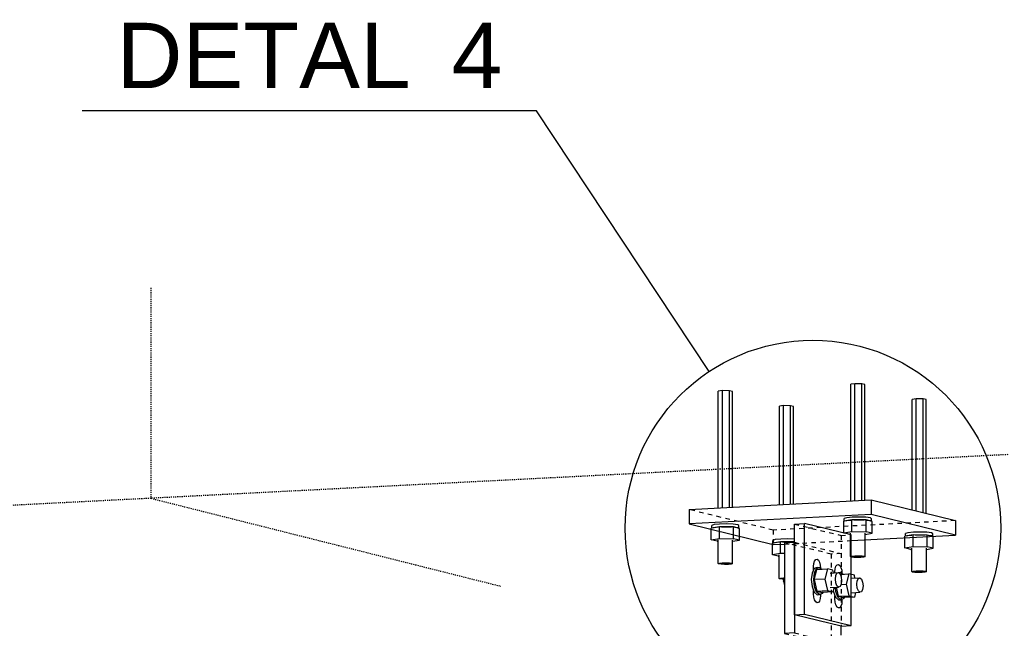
# Model space of a CAD drawing. Header units: millimetres. Extents: x 0 to 5940, y 0 to 2970.
# Tile 6 of 12: x 740 to 1172, y 2322 to 2589. Entities that reach past the tile are written whole.
import ezdxf

# ---------------------------------------------------------------- set-up
doc = ezdxf.new("R2010")
doc.units = ezdxf.units.MM
doc.linetypes.add('DXK_LINE_DOT2', pattern=[3.9198, 1.9599, -1.9599])
doc.linetypes.add('DXK_LINE_DOT4', pattern=[0.9408, 0.4704, -0.4704])
doc.styles.add('Arial', font='ARIAL.TTF', dxfattribs={"height": 0.2})

# ---------------------------------------------------------------- blocks, each defined once
blk = doc.blocks.new('Part-2298634-1330 - 1292')
at = {"color": 5, "linetype": 'Continuous'}
for p, q in [((1033.35, 2373.97), (1113.25, 2378.15)), ((1113.25, 2378.15), (1150.12, 2369.1)), ((1113.25, 2378.15), (1113.25, 2371.79)), ((1033.35, 2373.97), (1033.35, 2367.62)), ((1113.25, 2371.79), (1033.35, 2367.62)), ((1150.12, 2362.74), (1113.25, 2371.79)), ((1033.35, 2367.62), (1070.22, 2358.57)), ((1150.12, 2369.1), (1150.12, 2362.74)), ((1104.39, 2360.35), (1150.12, 2362.74)), ((1070.22, 2358.57), (1075.26, 2358.83))]:
    blk.add_line(p, q, dxfattribs=at)
at = {"color": 8, "linetype": 'DXK_LINE_DOT2'}
for p, q in [((1070.22, 2364.93), (1033.35, 2373.97)), ((1150.12, 2369.1), (1070.22, 2364.93)), ((1070.22, 2364.93), (1070.22, 2358.57)), ((1075.26, 2358.83), (1104.39, 2360.35))]:
    blk.add_line(p, q, dxfattribs=at)
blk = doc.blocks.new('Part-2298634-1332 - 1292')
at = {"color": 5, "linetype": 'Continuous'}
for p, q in [((1079.6, 2367.54), (1083.94, 2367.77)), ((1079.6, 2327.8), (1079.6, 2367.54)), ((1104.39, 2362.86), (1083.94, 2367.77)), ((1083.94, 2328.03), (1083.94, 2367.77)), ((1104.39, 2323.11), (1104.39, 2362.86)), ((1079.6, 2327.8), (1083.94, 2328.03)), ((1100.05, 2322.88), (1079.6, 2327.8)), ((1083.94, 2328.03), (1104.39, 2323.11)), ((1100.05, 2322.88), (1104.39, 2323.11))]:
    blk.add_line(p, q, dxfattribs=at)
at = {"color": 8, "linetype": 'DXK_LINE_DOT2'}
for p, q in [((1079.6, 2367.54), (1100.05, 2362.62)), ((1100.05, 2362.62), (1104.39, 2362.86)), ((1100.05, 2362.62), (1100.05, 2322.88))]:
    blk.add_line(p, q, dxfattribs=at)
blk = doc.blocks.new('Part-2298634-1334 - 1292')
at = {"color": 5, "linetype": 'Continuous'}
for p, q in [((1075.26, 2359.36), (1079.6, 2359.59)), ((1075.26, 2359.36), (1075.26, 2319.62)), ((1079.6, 2359.59), (1079.6, 2319.85)), ((1100.05, 2320.67), (1100.05, 2322.88)), ((1079.6, 2319.85), (1075.26, 2319.62))]:
    blk.add_line(p, q, dxfattribs=at)
at = {"color": 8, "linetype": 'DXK_LINE_DOT2'}
for p, q in [((1095.71, 2354.44), (1075.26, 2359.36)), ((1079.6, 2359.59), (1100.05, 2354.68)), ((1100.05, 2354.68), (1095.71, 2354.44)), ((1095.71, 2354.44), (1095.71, 2314.7)), ((1075.26, 2319.62), (1095.71, 2314.7)), ((1079.6, 2319.85), (1100.05, 2314.93)), ((1100.05, 2314.93), (1100.05, 2320.67))]:
    blk.add_line(p, q, dxfattribs=at)
blk = doc.blocks.new('Bolt-2298634-1335 - 1292')
at = {"color": 7, "linetype": 'Continuous'}
for p, q in [((1088.2, 2348.06), (1087.27, 2346.11)), ((1087.95, 2348.92), (1088.07, 2350.27)), ((1087.95, 2347.53), (1087.95, 2348.92)), ((1088.07, 2350.27), (1088.4, 2351.35)), ((1089.48, 2348.56), (1088.2, 2348.06)), ((1088.35, 2346.16), (1089.29, 2348.12)), ((1088.4, 2351.35), (1088.9, 2352)), ((1088.9, 2352), (1089.48, 2352.13)), ((1089.29, 2348.12), (1090.57, 2348.61)), ((1089.39, 2347.7), (1094.09, 2347.96)), ((1089.48, 2352.13), (1090.07, 2351.72)), ((1089.48, 2348.56), (1090.57, 2348.61)), ((1090.07, 2351.72), (1090.57, 2350.82)), ((1090.57, 2350.82), (1090.9, 2349.58)), ((1090.57, 2348.61), (1091.49, 2347.82)), ((1090.9, 2349.58), (1091.01, 2348.23)), ((1094.09, 2347.96), (1092.91, 2343.47)), ((1096.45, 2347.39), (1094.09, 2347.96)), ((1097.32, 2346.67), (1097.44, 2348.01)), ((1097.44, 2348.01), (1097.77, 2349.09)), ((1097.77, 2349.09), (1098.27, 2349.75)), ((1098.27, 2349.75), (1098.86, 2349.88)), ((1098.86, 2349.88), (1099.44, 2349.47)), ((1099.44, 2349.47), (1099.94, 2348.57)), ((1099.94, 2348.57), (1100.27, 2347.33)), ((1074.82, 2342.51), (1075.26, 2344.18)), ((1087.27, 2346.11), (1086.93, 2343.21)), ((1088.01, 2343.27), (1088.35, 2346.16)), ((1088.21, 2343.22), (1089.39, 2347.7)), ((1095.27, 2346.08), (1098.89, 2346.28)), ((1096.74, 2346.16), (1096.45, 2347.39)), ((1097.32, 2346.19), (1097.32, 2346.67)), ((1097.53, 2343.42), (1097.71, 2344.97)), ((1097.71, 2344.97), (1098.21, 2346.01)), ((1098.21, 2346.01), (1098.89, 2346.28)), ((1098.77, 2346.27), (1098.86, 2346.3)), ((1098.86, 2346.3), (1099.94, 2346.36)), ((1098.89, 2346.28), (1099.57, 2345.69)), ((1099.15, 2346.05), (1099.94, 2346.36)), ((1099.57, 2345.69), (1100.07, 2344.4)), ((1099.65, 2345.5), (1103.47, 2345.7)), ((1099.94, 2346.36), (1100.86, 2345.56)), ((1100.07, 2344.4), (1100.26, 2342.77)), ((1100.27, 2347.33), (1100.39, 2345.98)), ((1103.47, 2345.7), (1102.28, 2341.22)), ((1105.83, 2345.14), (1103.47, 2345.7)), ((1104.65, 2343.83), (1108.26, 2344.02)), ((1106.11, 2343.91), (1105.83, 2345.14)), ((1107.08, 2342.72), (1107.58, 2343.76)), ((1107.58, 2343.76), (1108.26, 2344.02)), ((1108.26, 2344.02), (1108.95, 2343.43)), ((1075.26, 2342.53), (1074.82, 2342.51)), ((1074.82, 2342.51), (1075.26, 2340.62)), ((1086.93, 2343.21), (1087.27, 2340.15)), ((1087.27, 2340.15), (1088.2, 2337.74)), ((1088.35, 2340.2), (1088.01, 2343.27)), ((1092.91, 2343.47), (1088.21, 2343.22)), ((1088.21, 2343.22), (1089.39, 2338.17)), ((1089.29, 2337.8), (1088.35, 2340.2)), ((1092.91, 2343.47), (1094.09, 2338.42)), ((1095.27, 2339.72), (1098.89, 2339.92)), ((1096.97, 2339.81), (1096.45, 2337.85)), ((1097.73, 2337.95), (1097.52, 2339.84)), ((1097.71, 2341.79), (1097.53, 2343.42)), ((1098.21, 2340.51), (1097.71, 2341.79)), ((1097.84, 2339.86), (1098.76, 2335.91)), ((1098.89, 2339.92), (1098.21, 2340.51)), ((1099.57, 2340.18), (1098.89, 2339.92)), ((1100.07, 2341.22), (1099.57, 2340.18)), ((1100.01, 2341.1), (1102.28, 2341.22)), ((1100.26, 2342.77), (1100.07, 2341.22)), ((1102.28, 2341.22), (1103.47, 2336.16)), ((1106.9, 2341.17), (1107.08, 2342.72)), ((1107.08, 2339.54), (1106.9, 2341.17)), ((1107.58, 2338.25), (1107.08, 2339.54)), ((1108.95, 2343.43), (1109.45, 2342.15)), ((1109.45, 2342.15), (1109.63, 2340.51)), ((1109.63, 2340.51), (1109.45, 2338.97)), ((1087.95, 2337), (1087.95, 2338.4)), ((1088.07, 2335.6), (1087.95, 2337)), ((1088.4, 2334.36), (1088.07, 2335.6)), ((1088.2, 2337.74), (1089.48, 2336.63)), ((1090.57, 2336.69), (1089.29, 2337.8)), ((1089.39, 2338.17), (1094.09, 2338.42)), ((1089.39, 2338.17), (1091.75, 2337.6)), ((1089.48, 2336.63), (1090.57, 2336.69)), ((1091.85, 2337.18), (1090.57, 2336.69)), ((1091.02, 2336.26), (1090.9, 2334.92)), ((1091.02, 2336.86), (1091.02, 2336.26)), ((1096.45, 2337.85), (1091.75, 2337.6)), ((1092.05, 2337.62), (1091.85, 2337.18)), ((1094.09, 2338.42), (1096.45, 2337.85)), ((1096.59, 2338.37), (1096.64, 2337.89)), ((1096.64, 2337.89), (1097.58, 2335.49)), ((1097.32, 2334.75), (1097.32, 2336.14)), ((1097.58, 2335.49), (1098.86, 2334.38)), ((1098.66, 2335.54), (1097.73, 2337.95)), ((1099.94, 2334.44), (1098.66, 2335.54)), ((1098.76, 2335.91), (1103.47, 2336.16)), ((1098.76, 2335.91), (1101.12, 2335.35)), ((1105.83, 2335.6), (1101.12, 2335.35)), ((1101.43, 2335.36), (1101.22, 2334.93)), ((1103.47, 2336.16), (1105.83, 2335.6)), ((1104.65, 2337.47), (1108.26, 2337.66)), ((1106.34, 2337.56), (1105.83, 2335.6)), ((1108.26, 2337.66), (1107.58, 2338.25)), ((1108.95, 2337.93), (1108.26, 2337.66)), ((1109.45, 2338.97), (1108.95, 2337.93)), ((1088.9, 2333.47), (1088.4, 2334.36)), ((1089.48, 2333.06), (1088.9, 2333.47)), ((1090.07, 2333.19), (1089.48, 2333.06)), ((1090.57, 2333.84), (1090.07, 2333.19)), ((1090.9, 2334.92), (1090.57, 2333.84)), ((1097.44, 2333.35), (1097.32, 2334.75)), ((1097.77, 2332.11), (1097.44, 2333.35)), ((1098.27, 2331.22), (1097.77, 2332.11)), ((1098.86, 2330.8), (1098.27, 2331.22)), ((1098.86, 2334.38), (1099.94, 2334.44)), ((1099.44, 2330.93), (1098.86, 2330.8)), ((1099.94, 2331.59), (1099.44, 2330.93)), ((1101.22, 2334.93), (1099.94, 2334.44)), ((1100.27, 2332.67), (1099.94, 2331.59)), ((1100.39, 2334.01), (1100.27, 2332.67)), ((1100.39, 2334.61), (1100.39, 2334.01))]:
    blk.add_line(p, q, dxfattribs=at)
blk = doc.blocks.new('Bolt-2298634-1336 - 1292')
at = {"color": 7, "linetype": 'Continuous'}
for p, q in [((1047.98, 2426.09), (1046.19, 2425.8)), ((1046.19, 2374.64), (1046.19, 2425.8)), ((1047.98, 2374.74), (1047.98, 2426.09)), ((1051.06, 2426.06), (1047.98, 2426.09)), ((1051.06, 2374.9), (1051.06, 2426.06)), ((1052.36, 2425.74), (1051.06, 2426.06)), ((1052.36, 2374.97), (1052.36, 2425.74)), ((1106.09, 2429.12), (1104.31, 2428.84)), ((1104.31, 2377.68), (1104.31, 2428.84)), ((1106.09, 2377.77), (1106.09, 2429.12)), ((1109.17, 2429.09), (1106.09, 2429.12)), ((1109.17, 2377.93), (1109.17, 2429.09)), ((1110.47, 2428.77), (1109.17, 2429.09)), ((1110.47, 2378), (1110.47, 2428.77)), ((1132.9, 2422.54), (1131.12, 2422.26)), ((1131.12, 2373.76), (1131.12, 2422.26)), ((1132.9, 2373.33), (1132.9, 2422.54)), ((1135.98, 2422.51), (1132.9, 2422.54)), ((1135.98, 2372.57), (1135.98, 2422.51)), ((1137.28, 2422.19), (1135.98, 2422.51)), ((1137.28, 2372.25), (1137.28, 2422.19)), ((1074.79, 2419.51), (1073, 2419.22)), ((1073, 2376.05), (1073, 2419.22)), ((1074.79, 2376.14), (1074.79, 2419.51)), ((1077.87, 2419.48), (1074.79, 2419.51)), ((1077.87, 2376.3), (1077.87, 2419.48)), ((1079.17, 2419.16), (1077.87, 2419.48)), ((1079.17, 2376.37), (1079.17, 2419.16)), ((1102.49, 2370.38), (1101.41, 2370.05)), ((1101.41, 2368.9), (1101.41, 2370.05)), ((1104.87, 2370.6), (1102.49, 2370.38)), ((1107.93, 2370.66), (1104.87, 2370.6)), ((1110.85, 2370.54), (1107.93, 2370.66)), ((1112.84, 2370.27), (1110.85, 2370.54)), ((1113.36, 2369.92), (1112.84, 2370.27)), ((1113.36, 2368.79), (1113.36, 2369.92)), ((1046.66, 2366.4), (1043.06, 2365.82)), ((1043.06, 2360.66), (1043.06, 2365.82)), ((1044.37, 2367.34), (1043.3, 2367.01)), ((1043.3, 2365.86), (1043.3, 2367.01)), ((1043.57, 2365.9), (1044.37, 2366.15)), ((1046.76, 2367.57), (1044.37, 2367.34)), ((1044.37, 2366.15), (1046.16, 2366.32)), ((1046.66, 2361.23), (1046.66, 2366.4)), ((1052.87, 2366.33), (1046.66, 2366.4)), ((1049.82, 2367.63), (1046.76, 2367.57)), ((1047.54, 2366.39), (1049.82, 2366.43)), ((1052.74, 2367.51), (1049.82, 2367.63)), ((1049.82, 2366.43), (1052, 2366.34)), ((1054.72, 2367.24), (1052.74, 2367.51)), ((1052.87, 2361.17), (1052.87, 2366.33)), ((1055.48, 2365.69), (1052.87, 2366.33)), ((1053.24, 2366.24), (1054.72, 2366.04)), ((1055.25, 2366.89), (1054.72, 2367.24)), ((1054.72, 2366.04), (1055.12, 2365.78)), ((1055.25, 2365.75), (1055.25, 2366.89)), ((1055.48, 2360.53), (1055.48, 2365.69)), ((1104.77, 2369.43), (1101.18, 2368.86)), ((1101.18, 2363.69), (1101.18, 2368.86)), ((1101.68, 2368.94), (1102.49, 2369.19)), ((1102.49, 2369.19), (1104.27, 2369.35)), ((1104.77, 2364.27), (1104.77, 2369.43)), ((1110.98, 2369.37), (1104.77, 2369.43)), ((1105.65, 2369.43), (1107.93, 2369.47)), ((1107.93, 2369.47), (1110.11, 2369.38)), ((1110.98, 2364.2), (1110.98, 2369.37)), ((1113.6, 2368.73), (1110.98, 2369.37)), ((1111.35, 2369.28), (1112.84, 2369.08)), ((1112.84, 2369.08), (1113.23, 2368.82)), ((1113.6, 2363.56), (1113.6, 2368.73)), ((1043.06, 2360.66), (1046.66, 2361.23)), ((1046.66, 2361.23), (1052.87, 2361.17)), ((1055.48, 2360.53), (1052.87, 2361.17)), ((1073.57, 2360.99), (1071.18, 2360.76)), ((1076.63, 2361.05), (1073.57, 2360.99)), ((1079.55, 2360.93), (1076.63, 2361.05)), ((1079.6, 2360.92), (1079.55, 2360.93)), ((1101.18, 2363.69), (1104.77, 2364.27)), ((1103.79, 2363.05), (1101.18, 2363.69)), ((1103.79, 2363.05), (1104.2, 2363.05)), ((1104.2, 2353.33), (1104.2, 2363.66)), ((1104.77, 2364.27), (1110.98, 2364.2)), ((1110.57, 2353.26), (1110.57, 2363.59)), ((1110.57, 2363.08), (1113.6, 2363.56)), ((1113.6, 2363.56), (1110.98, 2364.2)), ((1131.59, 2362.86), (1127.99, 2362.28)), ((1127.99, 2357.11), (1127.99, 2362.28)), ((1129.3, 2363.8), (1128.22, 2363.47)), ((1128.22, 2362.32), (1128.22, 2363.47)), ((1128.5, 2362.36), (1129.3, 2362.61)), ((1131.69, 2364.02), (1129.3, 2363.8)), ((1129.3, 2362.61), (1131.08, 2362.77)), ((1131.59, 2357.69), (1131.59, 2362.86)), ((1137.8, 2362.79), (1131.59, 2362.86)), ((1134.75, 2364.08), (1131.69, 2364.02)), ((1132.46, 2362.85), (1134.75, 2362.89)), ((1137.66, 2363.96), (1134.75, 2364.08)), ((1134.75, 2362.89), (1136.92, 2362.8)), ((1139.65, 2363.69), (1137.66, 2363.96)), ((1137.8, 2357.63), (1137.8, 2362.79)), ((1140.41, 2362.15), (1137.8, 2362.79)), ((1138.16, 2362.7), (1139.65, 2362.5)), ((1140.17, 2363.35), (1139.65, 2363.69)), ((1139.65, 2362.5), (1140.04, 2362.24)), ((1140.17, 2362.21), (1140.17, 2363.35)), ((1140.41, 2356.98), (1140.41, 2362.15)), ((1045.68, 2360.02), (1043.06, 2360.66)), ((1045.68, 2360.02), (1046.09, 2360.01)), ((1046.09, 2350.29), (1046.09, 2360.62)), ((1052.46, 2350.23), (1052.46, 2360.56)), ((1052.46, 2360.04), (1055.48, 2360.53)), ((1073.47, 2359.82), (1069.88, 2359.24)), ((1069.88, 2354.08), (1069.88, 2359.24)), ((1071.18, 2360.76), (1070.11, 2360.43)), ((1070.11, 2359.28), (1070.11, 2360.43)), ((1070.38, 2359.33), (1071.18, 2359.57)), ((1071.18, 2359.57), (1072.97, 2359.74)), ((1073.47, 2354.65), (1073.47, 2359.82)), ((1079.6, 2359.76), (1073.47, 2359.82)), ((1074.35, 2359.81), (1076.63, 2359.86)), ((1076.63, 2359.86), (1078.81, 2359.77)), ((1127.99, 2357.11), (1131.59, 2357.69)), ((1130.6, 2356.47), (1127.99, 2357.11)), ((1131.01, 2346.75), (1131.01, 2357.08)), ((1131.59, 2357.69), (1137.8, 2357.63)), ((1137.39, 2346.68), (1137.39, 2357.02)), ((1137.39, 2356.5), (1140.41, 2356.98)), ((1140.41, 2356.98), (1137.8, 2357.63)), ((1073.47, 2354.65), (1069.88, 2354.08)), ((1072.49, 2353.44), (1069.88, 2354.08)), ((1072.49, 2353.44), (1072.9, 2353.43)), ((1072.9, 2343.71), (1072.9, 2354.05)), ((1075.26, 2354.64), (1073.47, 2354.65)), ((1104.2, 2353.33), (1104.77, 2353.5)), ((1104.48, 2353.14), (1104.2, 2353.33)), ((1105.54, 2353), (1104.48, 2353.14)), ((1104.77, 2353.5), (1106.05, 2353.62)), ((1107.1, 2352.93), (1105.54, 2353)), ((1106.05, 2353.62), (1107.68, 2353.65)), ((1108.73, 2352.96), (1107.1, 2352.93)), ((1107.68, 2353.65), (1109.23, 2353.59)), ((1110, 2353.08), (1108.73, 2352.96)), ((1109.23, 2353.59), (1110.29, 2353.45)), ((1110.57, 2353.26), (1110, 2353.08)), ((1110.29, 2353.45), (1110.57, 2353.26)), ((1130.6, 2356.47), (1131.01, 2356.47)), ((1046.09, 2350.29), (1046.66, 2350.47)), ((1046.37, 2350.11), (1046.09, 2350.29)), ((1047.43, 2349.96), (1046.37, 2350.11)), ((1046.66, 2350.47), (1047.93, 2350.59)), ((1048.98, 2349.9), (1047.43, 2349.96)), ((1047.93, 2350.59), (1049.57, 2350.62)), ((1050.61, 2349.93), (1048.98, 2349.9)), ((1049.57, 2350.62), (1051.12, 2350.55)), ((1051.89, 2350.05), (1050.61, 2349.93)), ((1051.12, 2350.55), (1052.18, 2350.41)), ((1052.46, 2350.23), (1051.89, 2350.05)), ((1052.18, 2350.41), (1052.46, 2350.23)), ((1072.9, 2343.71), (1073.47, 2343.89)), ((1073.18, 2343.53), (1072.9, 2343.71)), ((1073.47, 2343.89), (1074.75, 2344.01)), ((1074.75, 2344.01), (1075.26, 2344.02)), ((1131.01, 2346.75), (1131.59, 2346.92)), ((1131.29, 2346.56), (1131.01, 2346.75)), ((1132.35, 2346.42), (1131.29, 2346.56)), ((1131.59, 2346.92), (1132.86, 2347.04)), ((1133.91, 2346.35), (1132.35, 2346.42)), ((1132.86, 2347.04), (1134.49, 2347.08)), ((1135.54, 2346.39), (1133.91, 2346.35)), ((1134.49, 2347.08), (1136.04, 2347.01)), ((1136.81, 2346.51), (1135.54, 2346.39)), ((1136.04, 2347.01), (1137.1, 2346.87)), ((1137.39, 2346.68), (1136.81, 2346.51)), ((1137.1, 2346.87), (1137.39, 2346.68)), ((1074.24, 2343.38), (1073.18, 2343.53)), ((1075.26, 2343.34), (1074.24, 2343.38))]:
    blk.add_line(p, q, dxfattribs=at)
blk = doc.blocks.new('Part-2298634-3297 - 1292')
at = {"color": 6, "linetype": 'DXK_LINE_DOT4'}
blk.add_line((1173.14, 2398.03), (797.5, 2378.88), dxfattribs=at)
blk = doc.blocks.new('Part-2298634-3296 - 1292')
at = {"color": 6, "linetype": 'DXK_LINE_DOT4'}
for p, q in [((797.5, 2471.08), (797.5, 2378.88)), ((797.5, 2378.88), (308.79, 2353.96))]:
    blk.add_line(p, q, dxfattribs=at)
at = {"color": 4, "linetype": 'DXK_LINE_DOT4'}
blk.add_line((797.5, 2378.88), (950.92, 2340.32), dxfattribs=at)
blk = doc.blocks.new('DetailMark-2298634-3467 - 1292')
at = {"color": 6, "linetype": 'Continuous'}
for p, q in [((966.53, 2548.69), (767.41, 2548.69)), ((1042.19, 2434.47), (966.53, 2548.69))]:
    blk.add_line(p, q, dxfattribs=at)
blk.add_circle((1087.66, 2365.84), 82.32, dxfattribs=at)
at = {"color": 0, "linetype": 'Continuous'}
for points in [[(911.29, 2558.69), (911.29, 2588.69), (782.41, 2588.69), (782.41, 2558.69)], [(951.53, 2558.69), (951.53, 2588.69), (929.29, 2588.69), (929.29, 2558.69)]]:
    blk.add_wipeout(points, dxfattribs=at)
at = {"color": 6, "linetype": 'Continuous', "style": 'Arial'}
for s, height, p in [('DETAL', 28.652, (782.41, 2558.69)), ('4', 28.65, (929.29, 2558.69))]:
    blk.add_text(s, height=height, dxfattribs=at).set_placement(p)

msp = doc.modelspace()

# ---------------------------------------------------------------- block references
for name in ['Part-2298634-3297 - 1292', 'Part-2298634-3296 - 1292', 'Bolt-2298634-1336 - 1292', 'Part-2298634-1330 - 1292', 'Part-2298634-1332 - 1292', 'Part-2298634-1334 - 1292', 'Bolt-2298634-1335 - 1292']:
    msp.add_blockref(name, (0, 0))

# ---------------------------------------------------------------- next in the draw order: block references
msp.add_blockref('DetailMark-2298634-3467 - 1292', (0, 0))

doc.saveas('drawing.dxf')
